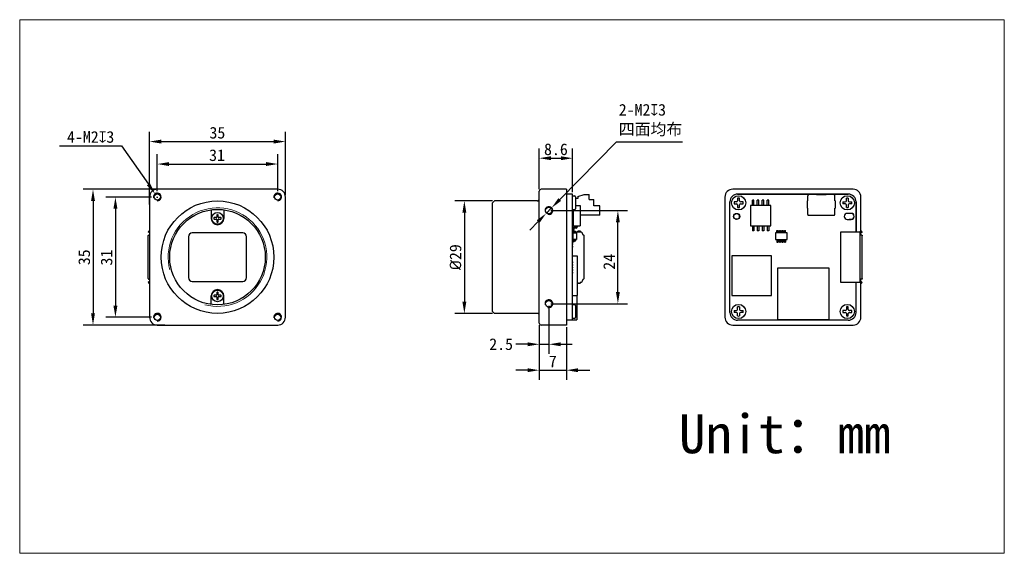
# Model space of a CAD drawing. Header units: millimetres. Extents: x 33 to 286, y 52 to 190.
import ezdxf

# ---------------------------------------------------------------- set-up
doc = ezdxf.new("R2010")
doc.units = ezdxf.units.MM
doc.header["$LTSCALE"] = 16.335
doc.header["$PDMODE"] = 3
doc.header["$PDSIZE"] = 8
doc.layers.get('0').update_dxf_attribs({"linetype": 'CONTINUOUS'})
doc.layers.get('Defpoints').update_dxf_attribs({"linetype": 'CONTINUOUS'})
for name, color, linetype in [('00_COMPONENTS', 7, 'CONTINUOUS'), ('00_LAYOUT_201_CAM_DXF_DIMENSION', 7, 'CONTINUOUS'), ('20_ALL_FEATURES', 7, 'CONTINUOUS'), ('51__DRAFT_DIMS', 7, 'CONTINUOUS'), ('D-01-35-26-0DXF_CONTINUOUS_LINE', 7, 'CONTINUOUS'), ('D-01-36-26-0DXF_CONTINUOUS_LINE', 7, 'CONTINUOUS'), ('IMX178LQJ_C_DXF_CONTINUOUS_LINE', 7, 'CONTINUOUS'), ('SC_T1M2X3B_DXF_CONTINUOUS_LINE', 7, 'CONTINUOUS'), ('ZX360D-B-10PDXF_CONTINUOUS_LINE', 7, 'CONTINUOUS')]:
    doc.layers.add(name, color=color, linetype=linetype)
doc.layers.add('201_CAM_FRONDXF_CONTINUOUS_LINE', color=7, linetype='CONTINUOUS', lineweight=30)
doc.styles.get("Standard").update_dxf_attribs({"font": 'simfang.ttf'})
doc.dimstyles.new('DIMSTYLE_1', dxfattribs={"dimtxt": 3, "dimasz": 3, "dimexe": 2.5, "dimexo": 0.5, "dimgap": 0.75, "dimtad": 1, "dimdsep": 46, "dimtxsty": 'STANDARD', "dimblk": '_FILLED', "dimcen": 0.09, "dimclrd": 256, "dimclre": 8, "dimclrt": 256, "dimazin": 2, "dimtp": 0.2, "dimtm": 0.2, "dimtfac": 1, "dimtofl": 0, "dimtmove": 0, "dimatfit": 3, "dimldrblk": 'CLOSED', "dimfxl": 1, "dimtolj": 1, "dimarcsym": 0})
doc.dimstyles.new('DIMSTYLE_2', dxfattribs={"dimtxt": 3, "dimasz": 3, "dimexe": 2.5, "dimexo": 0.5, "dimgap": 0.75, "dimtad": 1, "dimdsep": 46, "dimtxsty": 'STANDARD', "dimblk": '_FILLED', "dimblk1": '_FILLED', "dimblk2": '_FILLED', "dimcen": 0.09, "dimclrt": 3, "dimazin": 2, "dimtp": 0.1, "dimtm": 0.1, "dimtfac": 1, "dimtofl": 0, "dimtmove": 0, "dimatfit": 3, "dimldrblk": '_FILLED', "dimfxl": 1, "dimtolj": 1, "dimarcsym": 0})
doc.dimstyles.new('DIMSTYLE_3', dxfattribs={"dimtxt": 3, "dimasz": 3, "dimexe": 2.5, "dimexo": 0.5, "dimtad": 1, "dimdsep": 46, "dimtxsty": 'STANDARD', "dimblk": '_FILLED', "dimblk1": '_FILLED', "dimblk2": '_FILLED', "dimcen": 0.09, "dimclrt": 3, "dimazin": 2, "dimtp": 0.1, "dimtm": 0.1, "dimtfac": 1, "dimtmove": 0, "dimatfit": 2, "dimldrblk": '_FILLED', "dimfxl": 1, "dimtolj": 1, "dimarcsym": 0})

# ---------------------------------------------------------------- blocks, each defined once
blk = doc.blocks.new('_FILLED')
at = {"color": 0, "linetype": 'ByBlock'}
blk.add_solid([(0, 0), (-1, 0.167), (-1, -0.167)], dxfattribs=at)
blk = doc.blocks.new('*D1')
at = {"layer": '00_LAYOUT_201_CAM_DXF_DIMENSION', "color": 8, "linetype": 'Continuous', "lineweight": -2, "transparency": 16777216}
for p, q in [((154.44, 142.92), (144.68, 142.92)), ((147.18, 139.92), (147.18, 116.92)), ((154.44, 113.92), (144.68, 113.92))]:
    blk.add_line(p, q, dxfattribs=at)
at = {"layer": 'Defpoints', "color": 0, "linetype": 'Continuous', "transparency": 16777216}
for p in [(154.94, 142.92), (147.18, 113.92), (154.94, 113.92)]:
    blk.add_point(p, dxfattribs=at)
at = {"layer": '00_LAYOUT_201_CAM_DXF_DIMENSION', "color": 8, "linetype": 'Continuous', "lineweight": -2, "transparency": 16777216, "xscale": 3, "yscale": 3, "zscale": 3}
for p, rotation in [((147.18, 142.92), 90), ((147.18, 113.92), 270)]:
    blk.add_blockref('_FILLED', p, dxfattribs=dict(at, rotation=rotation))
at = {"layer": '00_LAYOUT_201_CAM_DXF_DIMENSION', "linetype": 'Continuous', "lineweight": 15, "transparency": 16777216, "insert": (143.39, 128.42), "char_height": 3, "attachment_point": 2, "rotation": 90}
blk.add_mtext('\\A1;{\\fISOCPEUR|b0|i0|c0|p34;\\C7;%%C\\fFangSong|b0|i0|c134|p49;29}', dxfattribs=at)
blk = doc.blocks.new('_Closed')
at = {"color": 0, "linetype": 'ByBlock', "lineweight": -2}
for p, q in [((-1, 0.167), (0, 0)), ((-1, 0.167), (-1, -0.167)), ((0, 0), (-1, -0.167)), ((0, 0), (-1, 0))]:
    blk.add_line(p, q, dxfattribs=at)
blk = doc.blocks.new('*D2')
at = {"layer": '00_LAYOUT_201_CAM_DXF_DIMENSION', "color": 8, "linetype": 'Continuous', "lineweight": -2, "transparency": 16777216}
for p, q in [((169.45, 140.42), (189.21, 140.42)), ((186.71, 119.42), (186.71, 137.42)), ((169.45, 116.42), (189.21, 116.42))]:
    blk.add_line(p, q, dxfattribs=at)
at = {"layer": 'Defpoints', "color": 0, "linetype": 'Continuous', "transparency": 16777216}
for p in [(168.95, 140.42), (186.71, 140.42), (168.95, 116.42)]:
    blk.add_point(p, dxfattribs=at)
at = {"layer": '00_LAYOUT_201_CAM_DXF_DIMENSION', "color": 8, "linetype": 'Continuous', "lineweight": -2, "transparency": 16777216, "xscale": 3, "yscale": 3, "zscale": 3}
for p, rotation in [((186.71, 140.42), 90), ((186.71, 116.42), 270)]:
    blk.add_blockref('_FILLED', p, dxfattribs=dict(at, rotation=rotation))
at = {"layer": '00_LAYOUT_201_CAM_DXF_DIMENSION', "linetype": 'Continuous', "lineweight": 15, "transparency": 16777216, "insert": (182.96, 127.22), "char_height": 3, "attachment_point": 2, "rotation": 90}
blk.add_mtext('\\A1;{\\C7;24}', dxfattribs=at)
blk = doc.blocks.new('*D3')
at = {"layer": '00_LAYOUT_201_CAM_DXF_DIMENSION', "color": 8, "linetype": 'Continuous', "lineweight": -2, "transparency": 16777216}
for p, q in [((168.95, 115.92), (168.95, 103.47)), ((166.45, 110.92), (166.45, 103.47)), ((163.45, 105.97), (160.45, 105.97)), ((166.45, 105.97), (168.95, 105.97)), ((171.95, 105.97), (174.95, 105.97))]:
    blk.add_line(p, q, dxfattribs=at)
at = {"layer": 'Defpoints', "color": 0, "linetype": 'Continuous', "transparency": 16777216}
for p in [(168.95, 116.42), (166.45, 111.42), (168.95, 105.97)]:
    blk.add_point(p, dxfattribs=at)
at = {"layer": '00_LAYOUT_201_CAM_DXF_DIMENSION', "color": 8, "linetype": 'Continuous', "lineweight": -2, "transparency": 16777216, "xscale": 3, "yscale": 3, "zscale": 3}
blk.add_blockref('_FILLED', (166.45, 105.97), dxfattribs=at)
at = {"layer": '00_LAYOUT_201_CAM_DXF_DIMENSION', "color": 8, "linetype": 'Continuous', "lineweight": -2, "transparency": 16777216, "xscale": 3, "yscale": 3, "zscale": 3, "rotation": 180}
blk.add_blockref('_FILLED', (168.95, 105.97), dxfattribs=at)
at = {"layer": '00_LAYOUT_201_CAM_DXF_DIMENSION', "linetype": 'Continuous', "lineweight": 15, "transparency": 16777216, "insert": (159.7, 107.5), "char_height": 3, "attachment_point": 3}
blk.add_mtext('\\A1;{\\C7;2.5}', dxfattribs=at)
blk = doc.blocks.new('*D4')
at = {"layer": '00_LAYOUT_201_CAM_DXF_DIMENSION', "color": 8, "linetype": 'Continuous', "lineweight": -2, "transparency": 16777216}
for p, q in [((166.45, 110.92), (166.45, 96.79)), ((173.45, 110.42), (173.45, 96.79)), ((163.45, 99.29), (160.45, 99.29)), ((166.45, 99.29), (173.45, 99.29)), ((176.45, 99.29), (179.45, 99.29))]:
    blk.add_line(p, q, dxfattribs=at)
at = {"layer": 'Defpoints', "color": 0, "linetype": 'Continuous', "transparency": 16777216}
for p in [(166.45, 111.42), (173.45, 110.92), (173.45, 99.29)]:
    blk.add_point(p, dxfattribs=at)
at = {"layer": '00_LAYOUT_201_CAM_DXF_DIMENSION', "color": 8, "linetype": 'Continuous', "lineweight": -2, "transparency": 16777216, "xscale": 3, "yscale": 3, "zscale": 3}
blk.add_blockref('_FILLED', (166.45, 99.29), dxfattribs=at)
at = {"layer": '00_LAYOUT_201_CAM_DXF_DIMENSION', "color": 8, "linetype": 'Continuous', "lineweight": -2, "transparency": 16777216, "xscale": 3, "yscale": 3, "zscale": 3, "rotation": 180}
blk.add_blockref('_FILLED', (173.45, 99.29), dxfattribs=at)
at = {"layer": '00_LAYOUT_201_CAM_DXF_DIMENSION', "linetype": 'Continuous', "lineweight": 15, "transparency": 16777216, "insert": (169.95, 103.07), "char_height": 3, "attachment_point": 2}
blk.add_mtext('\\A1;{\\C7;7}', dxfattribs=at)
blk = doc.blocks.new('*D5')
at = {"layer": '51__DRAFT_DIMS', "color": 0, "lineweight": -2, "transparency": 16777216}
for p, q in [((171.75, 143.28), (186.31, 158.14)), ((186.31, 158.14), (203.34, 158.14)), ((168.25, 139.71), (169.65, 141.14)), ((166.15, 137.57), (164.05, 135.42))]:
    blk.add_line(p, q, dxfattribs=at)
at = {"layer": 'Defpoints', "color": 0, "transparency": 16777216}
for p in [(168.25, 139.71), (169.65, 141.14)]:
    blk.add_point(p, dxfattribs=at)
at = {"layer": '51__DRAFT_DIMS', "color": 0, "lineweight": -2, "transparency": 16777216, "xscale": 3, "yscale": 3, "zscale": 3}
for p, rotation in [((169.65, 141.14), 225.5870046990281), ((168.25, 139.71), 45.58700469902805)]:
    blk.add_blockref('_FILLED', p, dxfattribs=dict(at, rotation=rotation))
at = {"layer": '51__DRAFT_DIMS', "color": 3, "transparency": 16777216, "insert": (186.93, 167.9), "char_height": 3, "attachment_point": 1}
blk.add_mtext('\\A1;{\\C7;2-M2\\fgdt|b0|i0|c134|p2;x\\fFangSong|b0|i0|c134|p49;3\\P四面均布}', dxfattribs=at)
blk = doc.blocks.new('*D7')
at = {"layer": '00_LAYOUT_201_CAM_DXF_DIMENSION', "color": 8, "linetype": 'Continuous', "lineweight": -2, "transparency": 16777216}
for p, q in [((66.61, 143.92), (54.82, 143.92)), ((57.32, 140.92), (57.32, 115.92)), ((66.61, 112.92), (54.82, 112.92))]:
    blk.add_line(p, q, dxfattribs=at)
at = {"layer": 'Defpoints', "color": 0, "linetype": 'Continuous', "transparency": 16777216}
for p in [(67.11, 143.92), (57.32, 112.92), (67.11, 112.92)]:
    blk.add_point(p, dxfattribs=at)
at = {"layer": '00_LAYOUT_201_CAM_DXF_DIMENSION', "color": 8, "linetype": 'Continuous', "lineweight": -2, "transparency": 16777216, "xscale": 3, "yscale": 3, "zscale": 3}
for p, rotation in [((57.32, 143.92), 90), ((57.32, 112.92), 270)]:
    blk.add_blockref('_FILLED', p, dxfattribs=dict(at, rotation=rotation))
at = {"layer": '00_LAYOUT_201_CAM_DXF_DIMENSION', "linetype": 'Continuous', "lineweight": 15, "transparency": 16777216, "insert": (53.53, 128.3), "char_height": 3, "attachment_point": 2, "rotation": 90}
blk.add_mtext('\\A1;{\\C256;31}', dxfattribs=at)
blk = doc.blocks.new('*D8')
at = {"layer": '00_LAYOUT_201_CAM_DXF_DIMENSION', "color": 8, "linetype": 'Continuous', "lineweight": -2, "transparency": 16777216}
for p, q in [((68.11, 145.42), (68.11, 154.92)), ((99.11, 145.42), (99.11, 154.92)), ((71.11, 152.42), (96.11, 152.42))]:
    blk.add_line(p, q, dxfattribs=at)
at = {"layer": 'Defpoints', "color": 0, "linetype": 'Continuous', "transparency": 16777216}
for p in [(99.11, 152.42), (68.11, 144.92), (99.11, 144.92)]:
    blk.add_point(p, dxfattribs=at)
at = {"layer": '00_LAYOUT_201_CAM_DXF_DIMENSION', "color": 8, "linetype": 'Continuous', "lineweight": -2, "transparency": 16777216, "xscale": 3, "yscale": 3, "zscale": 3, "rotation": 180}
blk.add_blockref('_FILLED', (68.11, 152.42), dxfattribs=at)
at = {"layer": '00_LAYOUT_201_CAM_DXF_DIMENSION', "color": 8, "linetype": 'Continuous', "lineweight": -2, "transparency": 16777216, "xscale": 3, "yscale": 3, "zscale": 3}
blk.add_blockref('_FILLED', (99.11, 152.42), dxfattribs=at)
at = {"layer": '00_LAYOUT_201_CAM_DXF_DIMENSION', "linetype": 'Continuous', "transparency": 16777216, "insert": (83.48, 156.2), "char_height": 3, "attachment_point": 2}
blk.add_mtext('\\A1;{\\C256;31}', dxfattribs=at)
blk = doc.blocks.new('*D9')
at = {"layer": '00_LAYOUT_201_CAM_DXF_DIMENSION', "color": 0, "linetype": 'Continuous', "lineweight": -2, "transparency": 16777216}
for p, q in [((42.91, 157.12), (58.87, 157.12)), ((58.87, 157.12), (65.81, 147.2)), ((68.02, 143.92), (68.2, 143.92)), ((68.11, 143.83), (68.11, 144.01))]:
    blk.add_line(p, q, dxfattribs=at)
at = {"layer": 'Defpoints', "color": 0, "linetype": 'Continuous', "transparency": 16777216}
for p in [(67.53, 144.74), (68.68, 143.1)]:
    blk.add_point(p, dxfattribs=at)
at = {"layer": '00_LAYOUT_201_CAM_DXF_DIMENSION', "color": 0, "linetype": 'Continuous', "lineweight": -2, "transparency": 16777216, "xscale": 3, "yscale": 3, "zscale": 3, "rotation": 304.9893395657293}
blk.add_blockref('_FILLED', (67.53, 144.74), dxfattribs=at)
at = {"layer": '00_LAYOUT_201_CAM_DXF_DIMENSION', "color": 3, "linetype": 'Continuous', "transparency": 16777216, "insert": (57.03, 160.91), "char_height": 3, "attachment_point": 3}
blk.add_mtext('\\A1;{\\C256;4-M2\\Fgdt|c134;x\\fFangSong|b0|i0|c134|p49;3}', dxfattribs=at)
blk = doc.blocks.new('*D10')
at = {"layer": '00_LAYOUT_201_CAM_DXF_DIMENSION', "color": 8, "linetype": 'Continuous', "lineweight": -2, "transparency": 16777216}
for p, q in [((66.11, 141.97), (66.11, 160.71)), ((101.11, 144.42), (101.11, 160.71)), ((69.11, 158.21), (98.11, 158.21))]:
    blk.add_line(p, q, dxfattribs=at)
at = {"layer": 'Defpoints', "color": 0, "linetype": 'Continuous', "transparency": 16777216}
for p in [(101.11, 158.21), (101.11, 143.92), (66.11, 141.47)]:
    blk.add_point(p, dxfattribs=at)
at = {"layer": '00_LAYOUT_201_CAM_DXF_DIMENSION', "color": 8, "linetype": 'Continuous', "lineweight": -2, "transparency": 16777216, "xscale": 3, "yscale": 3, "zscale": 3, "rotation": 180}
blk.add_blockref('_FILLED', (66.11, 158.21), dxfattribs=at)
at = {"layer": '00_LAYOUT_201_CAM_DXF_DIMENSION', "color": 8, "linetype": 'Continuous', "lineweight": -2, "transparency": 16777216, "xscale": 3, "yscale": 3, "zscale": 3}
blk.add_blockref('_FILLED', (101.11, 158.21), dxfattribs=at)
at = {"layer": '00_LAYOUT_201_CAM_DXF_DIMENSION', "linetype": 'Continuous', "lineweight": 15, "transparency": 16777216, "insert": (83.57, 161.99), "char_height": 3, "attachment_point": 2}
blk.add_mtext('\\A1;{\\C256;35}', dxfattribs=at)
blk = doc.blocks.new('*D11')
at = {"layer": '00_LAYOUT_201_CAM_DXF_DIMENSION', "color": 8, "linetype": 'Continuous', "lineweight": -2, "transparency": 16777216}
for p, q in [((70.06, 145.92), (49.05, 145.92)), ((51.55, 142.92), (51.55, 113.92)), ((70.06, 110.92), (49.05, 110.92))]:
    blk.add_line(p, q, dxfattribs=at)
at = {"layer": 'Defpoints', "color": 0, "linetype": 'Continuous', "transparency": 16777216}
for p in [(70.56, 145.92), (51.55, 110.92), (70.56, 110.92)]:
    blk.add_point(p, dxfattribs=at)
at = {"layer": '00_LAYOUT_201_CAM_DXF_DIMENSION', "color": 8, "linetype": 'Continuous', "lineweight": -2, "transparency": 16777216, "xscale": 3, "yscale": 3, "zscale": 3}
for p, rotation in [((51.55, 145.92), 90), ((51.55, 110.92), 270)]:
    blk.add_blockref('_FILLED', p, dxfattribs=dict(at, rotation=rotation))
at = {"layer": '00_LAYOUT_201_CAM_DXF_DIMENSION', "linetype": 'Continuous', "lineweight": 15, "transparency": 16777216, "insert": (47.77, 128.39), "char_height": 3, "attachment_point": 2, "rotation": 90}
blk.add_mtext('\\A1;{\\C256;35}', dxfattribs=at)
blk = doc.blocks.new('*D12')
at = {"layer": '00_LAYOUT_201_CAM_DXF_DIMENSION', "color": 8, "linetype": 'Continuous', "lineweight": -2, "transparency": 16777216}
for p, q in [((166.45, 145.92), (166.45, 156.42)), ((175.05, 145.17), (175.05, 156.42)), ((169.45, 153.92), (172.05, 153.92))]:
    blk.add_line(p, q, dxfattribs=at)
at = {"layer": 'Defpoints', "color": 0, "linetype": 'Continuous', "transparency": 16777216}
for p in [(175.05, 153.92), (166.45, 145.42), (175.05, 144.67)]:
    blk.add_point(p, dxfattribs=at)
at = {"layer": '00_LAYOUT_201_CAM_DXF_DIMENSION', "color": 8, "linetype": 'Continuous', "lineweight": -2, "transparency": 16777216, "xscale": 3, "yscale": 3, "zscale": 3, "rotation": 180}
blk.add_blockref('_FILLED', (166.45, 153.92), dxfattribs=at)
at = {"layer": '00_LAYOUT_201_CAM_DXF_DIMENSION', "color": 8, "linetype": 'Continuous', "lineweight": -2, "transparency": 16777216, "xscale": 3, "yscale": 3, "zscale": 3}
blk.add_blockref('_FILLED', (175.05, 153.92), dxfattribs=at)
at = {"layer": '00_LAYOUT_201_CAM_DXF_DIMENSION', "linetype": 'Continuous', "lineweight": 15, "transparency": 16777216, "insert": (170.75, 156.2), "char_height": 3, "attachment_point": 5}
blk.add_mtext('\\A1;8.6', dxfattribs=at)

msp = doc.modelspace()

# ---------------------------------------------------------------- linework, layer by layer
at = {"lineweight": 30}
for p, q in [((175.048, 144.249), (175.498, 144.249)), ((175.798, 143.949), (175.798, 140.899)), ((176.398, 143.508), (175.798, 143.508)), ((176.398, 144.058), (176.398, 143.508)), ((216.626, 142.674), (216.626, 142.174)), ((175.498, 140.599), (175.048, 140.599)), ((244.008, 134.899), (244.008, 121.949)), ((248.04, 114.174), (248.04, 121.949)), ((175.048, 116.249), (175.498, 116.249)), ((175.798, 115.949), (175.798, 112.899)), ((175.498, 112.599), (175.048, 112.599)), ((241.087, 112.301), (227.833, 112.301))]:
    msp.add_line(p, q, dxfattribs=at)
for centre, start, end in [((175.498, 143.949), 0, 90), ((175.498, 140.899), 270, 0), ((175.498, 115.949), 0, 90), ((175.498, 112.899), 270, 0)]:
    msp.add_arc(centre, 0.3, start, end, dxfattribs=at)
at = {"layer": '00_COMPONENTS', "lineweight": 30}
for p, q in [((177.678, 134.249), (177.678, 134.239)), ((177.823, 134.139), (177.743, 134.139)), ((177.678, 122.599), (177.678, 122.609)), ((177.743, 122.709), (177.823, 122.709))]:
    msp.add_line(p, q, dxfattribs=at)
at = {"layer": '00_COMPONENTS', "color": 7, "linetype": 'Continuous'}
for centre in [(68.099, 143.942), (99.099, 143.942), (68.099, 112.942), (99.099, 112.942)]:
    msp.add_arc(centre, 0.994, 270.53382, 191.17963, dxfattribs=at)
at = {"layer": '00_COMPONENTS', "color": 7}
for centre, radius, start, end in [((168.948, 140.424), 1, 255, 195), ((168.948, 116.424), 1, 255, 195), ((165.948, 113.424), 0.5, 0, 90)]:
    msp.add_arc(centre, radius, start, end, dxfattribs=at)
at = {"layer": '201_CAM_FRONDXF_CONTINUOUS_LINE', "color": 7, "linetype": 'Continuous', "lineweight": 30}
for p, q in [((99.108, 145.924), (68.108, 145.924)), ((166.448, 111.424), (166.448, 145.424)), ((173.448, 145.924), (166.948, 145.924)), ((173.448, 145.924), (173.448, 110.924)), ((175.048, 144.674), (173.448, 144.674)), ((175.048, 144.674), (173.448, 144.674)), ((175.048, 144.674), (173.448, 144.674)), ((175.048, 112.174), (175.048, 144.674)), ((247.29, 145.924), (216.29, 145.924)), ((246.04, 144.674), (217.54, 144.674)), ((217.54, 144.674), (246.04, 144.674)), ((66.108, 143.924), (66.108, 112.924)), ((101.108, 112.924), (101.108, 143.924)), ((154.438, 114.424), (154.438, 142.424)), ((214.29, 143.924), (214.29, 112.924)), ((215.54, 114.174), (215.54, 142.674)), ((217.24, 142.674), (216.626, 142.674)), ((216.626, 142.174), (217.24, 142.174)), ((217.54, 143.588), (217.54, 142.974)), ((218.04, 142.974), (218.04, 143.588)), ((218.954, 142.674), (218.34, 142.674)), ((218.34, 142.174), (218.954, 142.174)), ((221.337, 141.749), (221.337, 143.084)), ((221.757, 143.084), (221.337, 143.084)), ((221.757, 141.749), (221.757, 143.084)), ((222.607, 141.749), (222.607, 143.084)), ((223.027, 143.084), (222.607, 143.084)), ((223.027, 141.749), (223.027, 143.084)), ((223.877, 141.749), (223.877, 143.084)), ((224.297, 143.084), (223.877, 143.084)), ((224.297, 141.749), (224.297, 143.084)), ((225.147, 141.749), (225.147, 143.084)), ((225.567, 143.084), (225.147, 143.084)), ((225.567, 141.749), (225.567, 143.084)), ((244.626, 142.674), (245.24, 142.674)), ((245.24, 142.174), (244.626, 142.174)), ((245.54, 142.974), (245.54, 143.588)), ((246.04, 143.588), (246.04, 142.974)), ((246.34, 142.674), (246.954, 142.674)), ((246.954, 142.174), (246.34, 142.174)), ((248.04, 134.899), (248.04, 142.674)), ((248.04, 142.674), (248.04, 134.899)), ((249.29, 135.133), (249.29, 143.924)), ((217.54, 141.874), (217.54, 141.26)), ((218.04, 141.26), (218.04, 141.874)), ((220.837, 141.749), (220.837, 136.519)), ((226.067, 141.749), (220.837, 141.749)), ((226.067, 136.519), (226.067, 141.749)), ((245.54, 141.26), (245.54, 141.874)), ((246.79, 139.704), (245.79, 139.704)), ((246.79, 139.699), (245.79, 139.699)), ((246.04, 141.874), (246.04, 141.26)), ((217.098, 138.174), (217.29, 138.174)), ((218.04, 138.924), (218.04, 139.115)), ((245.79, 138.149), (246.79, 138.149)), ((245.79, 138.144), (246.79, 138.144)), ((246.29, 138.174), (246.981, 138.174)), ((66.022, 135.21), (65.789, 134.949)), ((66.108, 134.664), (65.789, 134.949)), ((66.108, 135.133), (66.022, 135.21)), ((220.837, 136.519), (226.067, 136.519)), ((221.337, 136.519), (221.337, 135.184)), ((221.757, 135.184), (221.337, 135.184)), ((221.757, 136.519), (221.757, 135.184)), ((222.607, 136.519), (222.607, 135.184)), ((223.027, 135.184), (222.607, 135.184)), ((223.027, 136.519), (223.027, 135.184)), ((223.877, 136.519), (223.877, 135.184)), ((224.297, 135.184), (223.877, 135.184)), ((224.297, 136.519), (224.297, 135.184)), ((225.147, 136.519), (225.147, 135.184)), ((225.567, 135.184), (225.147, 135.184)), ((225.567, 136.519), (225.567, 135.184)), ((227.276, 134.674), (227.276, 132.974)), ((230.276, 134.674), (227.276, 134.674)), ((227.651, 134.674), (227.651, 135.324)), ((227.651, 135.324), (227.951, 135.324)), ((227.951, 134.674), (227.951, 135.324)), ((228.301, 134.674), (228.301, 135.324)), ((228.301, 135.324), (228.601, 135.324)), ((228.601, 134.674), (228.601, 135.324)), ((228.951, 134.674), (228.951, 135.324)), ((228.951, 135.324), (229.251, 135.324)), ((229.251, 134.674), (229.251, 135.324)), ((229.601, 134.674), (229.601, 135.324)), ((229.601, 135.324), (229.901, 135.324)), ((229.901, 134.674), (229.901, 135.324)), ((230.276, 132.974), (230.276, 134.674)), ((249.375, 135.21), (249.29, 135.133)), ((249.608, 134.949), (249.29, 134.664)), ((249.29, 134.139), (249.29, 134.664)), ((249.375, 135.21), (249.608, 134.949)), ((65.789, 122.909), (65.789, 133.939)), ((65.962, 134.139), (66.108, 134.139)), ((227.276, 132.974), (230.276, 132.974)), ((227.651, 132.974), (227.651, 132.324)), ((227.651, 132.324), (227.951, 132.324)), ((227.951, 132.974), (227.951, 132.324)), ((228.301, 132.974), (228.301, 132.324)), ((228.301, 132.324), (228.601, 132.324)), ((228.601, 132.974), (228.601, 132.324)), ((228.951, 132.974), (228.951, 132.324)), ((228.951, 132.324), (229.251, 132.324)), ((229.251, 132.974), (229.251, 132.324)), ((229.601, 132.974), (229.601, 132.324)), ((229.601, 132.324), (229.901, 132.324)), ((229.901, 132.974), (229.901, 132.324)), ((249.29, 134.139), (249.435, 134.139)), ((249.608, 122.909), (249.608, 133.939)), ((175.048, 127.184), (175.048, 126.934)), ((216.049, 128.779), (216.049, 118.525)), ((226.303, 128.779), (216.049, 128.779)), ((226.303, 118.525), (226.303, 128.779)), ((175.048, 126.534), (175.048, 126.284)), ((175.048, 125.884), (175.048, 125.634)), ((175.048, 125.234), (175.048, 124.984)), ((175.048, 124.584), (175.048, 124.334)), ((66.108, 122.184), (65.789, 121.899)), ((66.022, 121.638), (65.789, 121.899)), ((65.962, 122.709), (66.108, 122.709)), ((66.108, 121.714), (66.022, 121.638)), ((249.435, 122.709), (249.29, 122.709)), ((249.29, 122.184), (249.29, 122.709)), ((249.29, 122.184), (249.608, 121.899)), ((249.29, 121.714), (249.375, 121.638)), ((249.29, 112.924), (249.29, 121.714)), ((249.608, 121.899), (249.375, 121.638)), ((216.049, 118.525), (226.303, 118.525)), ((154.438, 114.424), (154.938, 113.924)), ((216.626, 114.674), (217.24, 114.674)), ((217.24, 114.174), (216.626, 114.174)), ((217.54, 114.974), (217.54, 115.588)), ((218.04, 115.588), (218.04, 114.974)), ((218.34, 114.674), (218.954, 114.674)), ((218.954, 114.174), (218.34, 114.174)), ((245.24, 114.673), (244.626, 114.673)), ((244.626, 114.173), (245.24, 114.173)), ((245.54, 115.587), (245.54, 114.973)), ((246.04, 114.973), (246.04, 115.587)), ((246.954, 114.673), (246.34, 114.673)), ((246.34, 114.173), (246.954, 114.173)), ((165.948, 113.924), (154.938, 113.924)), ((175.048, 112.174), (173.448, 112.174)), ((217.54, 113.26), (217.54, 113.874)), ((246.04, 112.174), (217.54, 112.174)), ((218.04, 113.874), (218.04, 113.26)), ((245.54, 113.873), (245.54, 113.259)), ((246.04, 113.259), (246.04, 113.873)), ((68.108, 110.924), (99.108, 110.924)), ((173.448, 110.924), (166.948, 110.924)), ((216.29, 110.924), (247.29, 110.924))]:
    msp.add_line(p, q, dxfattribs=at)
at = {"layer": '201_CAM_FRONDXF_CONTINUOUS_LINE', "color": 7}
for p in [(154.438, 142.424), (165.948, 142.924)]:
    msp.add_line(p, (154.938, 142.924), dxfattribs=at)
at = {"layer": '201_CAM_FRONDXF_CONTINUOUS_LINE', "lineweight": 15}
msp.add_lwpolyline([(32.67, 189.621), (286.216, 189.621), (286.216, 52.1), (32.67, 52.1)], close=True, dxfattribs=at)
at = {"layer": '201_CAM_FRONDXF_CONTINUOUS_LINE', "color": 7, "linetype": 'Continuous', "lineweight": 30}
for centre, radius in [((68.108, 143.924), 0.8), ((99.108, 143.924), 0.8), ((83.608, 128.424), 14.5), ((217.79, 142.424), 1.825), ((245.79, 142.424), 1.825), ((83.608, 128.424), 12.3), ((168.948, 140.424), 0.85), ((217.29, 138.924), 0.787), ((217.29, 138.924), 0.775), ((217.29, 138.924), 0.75), ((168.948, 116.424), 0.85), ((217.79, 114.424), 1.825), ((245.79, 114.423), 1.825), ((68.108, 112.924), 0.8), ((99.108, 112.924), 0.8)]:
    msp.add_circle(centre, radius, dxfattribs=at)
for centre, radius, start, end in [((68.108, 143.924), 2, 90, 180), ((99.108, 143.924), 2, 0, 90), ((216.29, 143.924), 2, 90, 180), ((217.54, 142.674), 2, 90.0005, 179.9995), ((217.54, 142.674), 2, 90, 180), ((246.04, 142.674), 2, 0.0005, 89.9995), ((246.04, 142.674), 2, 0, 90), ((247.29, 143.924), 2, 0, 90), ((217.24, 142.974), 0.3, 270, 0), ((217.24, 141.874), 0.3, 0, 90), ((217.79, 138.099), 5.494, 87.39191, 92.60809), ((218.34, 142.974), 0.3, 180, 270), ((218.34, 141.874), 0.3, 90, 180), ((213.467, 142.427), 5.492, 359.96526, 2.57437), ((213.467, 142.42), 5.492, 357.42563, 0.03474), ((250.112, 142.428), 5.492, 177.42847, 180.03758), ((250.112, 142.421), 5.492, 179.9681, 182.57721), ((245.24, 142.974), 0.3, 270.00284, 0.00284), ((245.24, 141.874), 0.3, 0.00284, 90.00284), ((245.79, 138.1), 5.494, 87.39475, 92.61093), ((246.34, 142.974), 0.3, 180.00284, 270.00284), ((246.34, 141.874), 0.3, 90.00284, 180.00284), ((241.468, 142.428), 5.492, 359.9681, 2.57721), ((241.468, 142.421), 5.492, 357.42847, 0.03758), ((217.79, 146.748), 5.494, 267.39191, 272.60809), ((245.79, 138.924), 0.78, 90.0035, 269.9965), ((245.79, 138.924), 0.775, 90, 270), ((245.79, 146.749), 5.494, 267.39475, 272.61093), ((246.789, 138.924), 0.78, 270.001, 89.999), ((246.79, 138.924), 0.775, 270, 90), ((217.54, 114.174), 2, 180.001, 269.999), ((217.54, 114.174), 2, 180, 270), ((222.112, 114.427), 5.492, 177.42563, 180.03474), ((222.112, 114.42), 5.492, 179.96526, 182.57437), ((217.24, 114.974), 0.3, 270, 0), ((217.24, 113.874), 0.3, 0, 90), ((217.79, 110.1), 5.494, 87.39191, 92.60809), ((218.34, 114.974), 0.3, 180, 270), ((218.34, 113.874), 0.3, 90, 180), ((213.467, 114.427), 5.492, 359.96526, 2.57437), ((213.467, 114.42), 5.492, 357.42563, 0.03474), ((250.112, 114.426), 5.492, 177.42279, 180.0319), ((250.112, 114.42), 5.492, 179.96242, 182.57153), ((245.24, 114.973), 0.3, 269.99716, 359.99716), ((245.24, 113.873), 0.3, 359.99716, 89.99716), ((245.79, 110.099), 5.494, 87.38907, 92.60525), ((246.34, 114.973), 0.3, 179.99716, 269.99716), ((246.04, 114.174), 2, 270.0005, 359.9995), ((246.04, 114.174), 2, 270, 0), ((246.04, 114.173), 2, 269.99816, 359.99616), ((246.04, 114.173), 2, 269.99716, 359.99716), ((246.34, 113.873), 0.3, 89.99716, 179.99716), ((241.468, 114.427), 5.492, 359.96242, 2.57153), ((241.468, 114.42), 5.492, 357.42279, 0.0319), ((68.108, 112.924), 2, 180, 270), ((99.108, 112.924), 2, 270, 0), ((216.29, 112.924), 2, 180, 270), ((217.79, 118.748), 5.494, 267.39191, 272.60809), ((245.79, 118.747), 5.494, 267.38907, 272.60525), ((247.29, 112.924), 2, 270, 0), ((166.948, 111.424), 0.5, 180, 270)]:
    msp.add_arc(centre, radius, start, end, dxfattribs=at)
at = {"layer": '201_CAM_FRONDXF_CONTINUOUS_LINE', "color": 7, "lineweight": 30}
msp.add_arc((166.948, 145.424), 0.5, 90, 180, dxfattribs=at)
at = {"layer": '201_CAM_FRONDXF_CONTINUOUS_LINE', "color": 7}
msp.add_arc((165.948, 143.424), 0.5, 270, 0, dxfattribs=at)
at = {"layer": '201_CAM_FRONDXF_CONTINUOUS_LINE', "color": 7, "linetype": 'Continuous', "lineweight": 30}
for points, knots in [([(65.789, 133.939), (65.789, 133.959), (65.795, 134.001), (65.819, 134.057), (65.858, 134.103), (65.907, 134.132), (65.944, 134.139), (65.962, 134.139)], [0, 0, 0, 0, 0.2106697, 0.4212123, 0.6234098, 0.8166514, 1, 1, 1, 1]), ([(249.435, 134.139), (249.453, 134.139), (249.49, 134.132), (249.54, 134.103), (249.579, 134.057), (249.603, 134), (249.608, 133.959), (249.608, 133.939)], [0, 0, 0, 0, 0.1837172, 0.3771483, 0.5793723, 0.7897464, 1, 1, 1, 1]), ([(65.789, 122.909), (65.789, 122.888), (65.795, 122.847), (65.819, 122.79), (65.858, 122.745), (65.907, 122.715), (65.944, 122.709), (65.962, 122.709)], [0, 0, 0, 0, 0.2106697, 0.4212123, 0.6234098, 0.8166514, 1, 1, 1, 1]), ([(249.608, 122.909), (249.608, 122.888), (249.603, 122.847), (249.578, 122.79), (249.539, 122.745), (249.49, 122.715), (249.453, 122.709), (249.435, 122.709)], [0, 0, 0, 0, 0.2106697, 0.4212123, 0.6234098, 0.8166514, 1, 1, 1, 1])]:
    msp.add_open_spline(points, degree=3, knots=knots, dxfattribs=at)
at = {"layer": '20_ALL_FEATURES', "color": 7, "lineweight": 30}
for p, q in [((176.398, 144.058), (177.998, 144.558)), ((177.998, 144.557), (177.998, 144.558)), ((177.998, 144.558), (179.348, 144.558)), ((179.348, 143.308), (179.348, 144.558)), ((179.348, 143.308), (180.528, 143.308)), ((180.528, 141.638), (180.528, 143.308)), ((175.198, 140.599), (175.198, 136.519)), ((175.798, 141.749), (176.998, 141.749)), ((176.998, 141.749), (176.998, 136.519)), ((182.098, 141.638), (180.528, 141.638)), ((182.098, 139.208), (182.098, 141.638)), ((182.098, 139.208), (176.998, 139.208)), ((175.148, 134.674), (175.148, 132.974)), ((175.148, 134.674), (176.048, 134.674)), ((175.198, 136.519), (176.998, 136.519)), ((175.498, 134.874), (175.298, 134.874)), ((175.598, 134.674), (175.598, 134.774)), ((175.848, 134.874), (175.848, 134.674)), ((176.048, 134.674), (176.048, 132.974)), ((175.298, 132.324), (175.048, 132.324)), ((176.048, 132.974), (175.148, 132.974)), ((175.298, 132.774), (175.498, 132.774)), ((175.298, 132.424), (175.298, 132.324)), ((175.598, 132.524), (175.398, 132.524)), ((175.598, 132.874), (175.598, 132.974)), ((175.848, 132.974), (175.848, 132.774)), ((175.048, 128.779), (176.267, 128.779)), ((175.048, 118.525), (176.267, 118.525)), ((176.166, 118.525), (176.166, 112.69)), ((175.048, 112.301), (176.166, 112.301)), ((176.166, 112.69), (176.166, 112.301))]:
    msp.add_line(p, q, dxfattribs=at)
at = {"layer": '20_ALL_FEATURES', "lineweight": 30}
for p, q in [((175.189, 134.899), (175.048, 134.899)), ((175.068, 135.212), (175.171, 135.947)), ((175.266, 135.184), (175.068, 135.212)), ((175.357, 135.831), (175.266, 135.184)), ((175.286, 135.324), (175.298, 135.324)), ((175.298, 135.324), (175.298, 135.224)), ((175.369, 136.119), (175.898, 136.119)), ((175.398, 135.124), (175.598, 135.124)), ((175.998, 135.919), (175.456, 135.919)), ((176.428, 134.899), (175.847, 134.899)), ((175.998, 136.519), (175.998, 136.219)), ((176.198, 136.519), (176.198, 136.119)), ((176.428, 134.899), (176.428, 135.076)), ((177.028, 134.899), (176.428, 134.899)), ((176.628, 135.21), (176.828, 135.21)), ((177.028, 135.076), (177.028, 134.899)), ((177.736, 134.139), (177.743, 134.139))]:
    msp.add_line(p, q, dxfattribs=at)
at = {"layer": '20_ALL_FEATURES', "color": 7}
for p, q in [((175.298, 135.324), (175.298, 135.224)), ((175.398, 135.124), (175.598, 135.124))]:
    msp.add_line(p, q, dxfattribs=at)
at = {"layer": '20_ALL_FEATURES', "color": 4}
for p, q in [((175.048, 133.884), (175.048, 133.634)), ((175.048, 133.234), (175.048, 132.984)), ((175.048, 132.584), (175.048, 132.334)), ((175.048, 131.934), (175.048, 131.684)), ((175.048, 131.284), (175.048, 131.034))]:
    msp.add_line(p, q, dxfattribs=at)
at = {"layer": '20_ALL_FEATURES', "color": 0, "lineweight": 30}
for p, q in [((177.923, 133.939), (177.923, 122.909)), ((176.267, 128.779), (176.267, 118.525)), ((176.428, 121.949), (176.267, 121.949)), ((176.428, 121.771), (176.428, 121.949)), ((177.028, 121.949), (177.028, 121.771)), ((177.743, 122.709), (177.736, 122.709)), ((176.828, 121.638), (176.628, 121.638))]:
    msp.add_line(p, q, dxfattribs=at)
at = {"layer": '20_ALL_FEATURES', "lineweight": 30}
for centre, radius, start, end in [((175.298, 135.124), 0.25, 180, 244.29617), ((175.369, 135.919), 0.2, 90, 172), ((175.398, 135.224), 0.1, 180, 270), ((175.456, 135.819), 0.1, 90, 172), ((175.598, 134.874), 0.25, 5.67883, 90), ((175.898, 136.219), 0.1, 270, 360), ((175.998, 136.119), 0.2, 270, 0), ((177.028, 134.249), 0.65, 0, 90)]:
    msp.add_arc(centre, radius, start, end, dxfattribs=at)
at = {"layer": '20_ALL_FEATURES', "color": 7, "lineweight": 30}
for centre, radius, start, end in [((175.298, 135.124), 0.25, 180, 270), ((175.498, 134.774), 0.1, 0, 90), ((175.598, 134.874), 0.25, 0, 90), ((175.298, 132.524), 0.25, 90, 180), ((175.398, 132.424), 0.1, 90, 180), ((175.498, 132.874), 0.1, 270, 0), ((175.598, 132.774), 0.25, 270, 0)]:
    msp.add_arc(centre, radius, start, end, dxfattribs=at)
at = {"layer": '20_ALL_FEATURES', "color": 7}
msp.add_arc((175.398, 135.224), 0.1, 180, 270, dxfattribs=at)
at = {"layer": '20_ALL_FEATURES', "color": 0, "lineweight": 30}
for centre, start, end in [((176.352, 122.599), 262.48026, 269.98957), ((177.028, 122.599), 270, 360)]:
    msp.add_arc(centre, 0.65, start, end, dxfattribs=at)
at = {"layer": '20_ALL_FEATURES', "lineweight": 30}
msp.add_ellipse((177.736, 134.239), major_axis=(0, 0.1), ratio=0.5773503, start_param=-4.712389, end_param=-3.1415925, dxfattribs=at)
at = {"layer": '20_ALL_FEATURES', "color": 0, "lineweight": 30}
msp.add_ellipse((177.736, 122.609), major_axis=(0, 0.1), ratio=0.5773503, start_param=-0.0000001, end_param=1.5707963, dxfattribs=at)
at = {"layer": '20_ALL_FEATURES', "lineweight": 30}
for points, knots in [([(176.428, 135.076), (176.428, 135.094), (176.441, 135.133), (176.487, 135.176), (176.552, 135.203), (176.602, 135.21), (176.628, 135.21)], [0, 0, 0, 0, 0.204385, 0.4357677, 0.7038127, 1, 1, 1, 1]), ([(176.828, 135.21), (176.854, 135.21), (176.904, 135.203), (176.969, 135.176), (177.015, 135.133), (177.028, 135.094), (177.028, 135.076)], [0, 0, 0, 0, 0.2961873, 0.5642323, 0.795615, 1, 1, 1, 1]), ([(177.823, 134.139), (177.837, 134.139), (177.868, 134.124), (177.899, 134.077), (177.919, 134.013), (177.923, 133.965), (177.923, 133.939)], [0, 0, 0, 0, 0.1726682, 0.396123, 0.677891, 1, 1, 1, 1])]:
    msp.add_open_spline(points, degree=3, knots=knots, dxfattribs=at)
at = {"layer": '20_ALL_FEATURES', "color": 0, "lineweight": 30}
for points, knots in [([(176.628, 121.638), (176.602, 121.638), (176.552, 121.644), (176.487, 121.672), (176.441, 121.715), (176.428, 121.753), (176.428, 121.771)], [0, 0, 0, 0, 0.2961873, 0.5642323, 0.795615, 1, 1, 1, 1]), ([(177.028, 121.771), (177.028, 121.753), (177.015, 121.715), (176.969, 121.672), (176.904, 121.644), (176.854, 121.638), (176.828, 121.638)], [0, 0, 0, 0, 0.204385, 0.4357677, 0.7038127, 1, 1, 1, 1]), ([(177.923, 122.909), (177.923, 122.883), (177.919, 122.834), (177.899, 122.771), (177.868, 122.724), (177.837, 122.709), (177.823, 122.709)], [0, 0, 0, 0, 0.322109, 0.603877, 0.8273318, 1, 1, 1, 1])]:
    msp.add_open_spline(points, degree=3, knots=knots, dxfattribs=at)
at = {"layer": 'D-01-35-26-0DXF_CONTINUOUS_LINE', "color": 7, "linetype": 'Continuous', "lineweight": 30}
for p, q in [((81.976, 140.615), (81.976, 138.424)), ((85.239, 140.615), (85.239, 138.424)), ((90.108, 134.674), (77.108, 134.674)), ((76.108, 133.674), (76.108, 123.174)), ((91.108, 123.174), (91.108, 133.674)), ((77.108, 122.174), (90.108, 122.174)), ((81.976, 116.232), (81.976, 118.424)), ((85.239, 116.232), (85.239, 118.424))]:
    msp.add_line(p, q, dxfattribs=at)
for centre, radius, start, end in [((83.608, 138.424), 1.631, 180, 0), ((77.108, 133.674), 1, 90, 180), ((90.108, 133.674), 1, 0, 90), ((77.108, 123.174), 1, 180, 270), ((90.108, 123.174), 1, 270, 0), ((83.608, 118.424), 1.631, 0, 180)]:
    msp.add_arc(centre, radius, start, end, dxfattribs=at)
at = {"layer": 'D-01-36-26-0DXF_CONTINUOUS_LINE', "color": 253, "linetype": 'Continuous', "lineweight": 15}
msp.add_arc((83.608, 128.424), 12.7, 255, 195, dxfattribs=at)
at = {"layer": 'IMX178LQJ_C_DXF_CONTINUOUS_LINE', "color": 7, "linetype": 'Continuous', "lineweight": 30}
for p, q in [((237.836, 144.558), (235.886, 144.558)), ((237.836, 144.558), (240.336, 144.558)), ((242.286, 144.558), (240.336, 144.558)), ((235.461, 142.913), (235.461, 141.063)), ((235.461, 142.913), (235.586, 142.913)), ((235.586, 142.913), (235.586, 144.258)), ((242.586, 142.913), (242.586, 144.258)), ((242.586, 142.913), (242.711, 142.913)), ((242.711, 141.063), (242.711, 142.913)), ((235.586, 141.063), (235.461, 141.063)), ((235.586, 140.778), (235.586, 141.063)), ((235.636, 140.778), (235.586, 140.778)), ((235.586, 139.408), (235.586, 139.718)), ((235.586, 139.718), (235.636, 139.718)), ((235.636, 139.718), (235.636, 140.778)), ((242.536, 139.718), (242.536, 140.778)), ((242.536, 140.778), (242.586, 140.778)), ((242.586, 139.718), (242.536, 139.718)), ((242.586, 140.778), (242.586, 141.063)), ((242.711, 141.063), (242.586, 141.063)), ((242.586, 139.408), (242.586, 139.718)), ((235.786, 139.208), (242.386, 139.208)), ((227.276, 134.674), (227.276, 132.974)), ((230.276, 134.674), (227.276, 134.674)), ((227.651, 134.674), (227.651, 135.324)), ((227.651, 135.324), (227.951, 135.324)), ((227.951, 134.674), (227.951, 135.324)), ((228.301, 134.674), (228.301, 135.324)), ((228.301, 135.324), (228.601, 135.324)), ((228.601, 134.674), (228.601, 135.324)), ((228.951, 134.674), (228.951, 135.324)), ((228.951, 135.324), (229.251, 135.324)), ((229.251, 134.674), (229.251, 135.324)), ((229.601, 134.674), (229.601, 135.324)), ((229.601, 135.324), (229.901, 135.324)), ((229.901, 134.674), (229.901, 135.324)), ((230.276, 132.974), (230.276, 134.674)), ((227.276, 132.974), (230.276, 132.974)), ((227.651, 132.974), (227.651, 132.324)), ((227.651, 132.324), (227.951, 132.324)), ((227.951, 132.974), (227.951, 132.324)), ((228.301, 132.974), (228.301, 132.324)), ((228.301, 132.324), (228.601, 132.324)), ((228.601, 132.974), (228.601, 132.324)), ((228.951, 132.974), (228.951, 132.324)), ((228.951, 132.324), (229.251, 132.324)), ((229.251, 132.974), (229.251, 132.324)), ((229.601, 132.974), (229.601, 132.324)), ((229.601, 132.324), (229.901, 132.324)), ((229.901, 132.974), (229.901, 132.324)), ((227.833, 125.555), (227.833, 112.301)), ((241.087, 125.555), (227.833, 125.555)), ((241.087, 112.301), (241.087, 125.555))]:
    msp.add_line(p, q, dxfattribs=at)
for centre, radius, start, end in [((235.886, 144.258), 0.3, 90, 180), ((242.286, 144.258), 0.3, 0, 90), ((235.786, 139.408), 0.2, 180, 270), ((242.386, 139.408), 0.2, 270, 0)]:
    msp.add_arc(centre, radius, start, end, dxfattribs=at)
at = {"layer": 'SC_T1M2X3B_DXF_CONTINUOUS_LINE', "color": 7, "linetype": 'Continuous', "lineweight": 30}
for p, q in [((83.328, 138.604), (82.762, 138.604)), ((82.762, 138.244), (83.328, 138.244)), ((83.428, 139.27), (83.428, 138.704)), ((83.428, 138.144), (83.428, 137.578)), ((83.788, 138.704), (83.788, 139.27)), ((83.788, 137.578), (83.788, 138.144)), ((84.454, 138.604), (83.888, 138.604)), ((83.888, 138.244), (84.454, 138.244)), ((83.428, 119.27), (83.428, 118.704)), ((83.788, 118.704), (83.788, 119.27)), ((83.328, 118.604), (82.762, 118.604)), ((82.762, 118.244), (83.328, 118.244)), ((83.428, 118.144), (83.428, 117.578)), ((83.788, 117.578), (83.788, 118.144)), ((84.454, 118.604), (83.888, 118.604)), ((83.888, 118.244), (84.454, 118.244))]:
    msp.add_line(p, q, dxfattribs=at)
for centre in [(83.608, 138.424), (83.608, 118.424)]:
    msp.add_circle(centre, 1.5, dxfattribs=at)
for centre, radius, start, end in [((83.608, 138.424), 0.95, 174.59946, 185.40054), ((82.762, 138.504), 0.1, 90, 174.59946), ((82.762, 138.344), 0.1, 185.40054, 270), ((83.328, 138.704), 0.1, 270, 0), ((83.328, 138.144), 0.1, 0, 90), ((83.528, 139.27), 0.1, 95.40054, 180), ((83.528, 137.578), 0.1, 180, 264.59946), ((83.608, 138.424), 0.95, 84.59946, 95.40054), ((83.608, 138.424), 0.95, 264.59946, 275.40054), ((83.688, 139.27), 0.1, 0, 84.59946), ((83.688, 137.578), 0.1, 275.40054, 0), ((83.888, 138.704), 0.1, 180, 270), ((83.888, 138.144), 0.1, 90, 180), ((84.454, 138.504), 0.1, 5.40054, 90), ((84.454, 138.344), 0.1, 270, 354.59946), ((83.608, 138.424), 0.95, 354.59946, 5.40054), ((83.528, 119.27), 0.1, 95.40054, 180), ((83.608, 118.424), 0.95, 84.59946, 95.40054), ((83.688, 119.27), 0.1, 0, 84.59946), ((83.608, 118.424), 0.95, 174.59946, 185.40054), ((82.762, 118.504), 0.1, 90, 174.59946), ((82.762, 118.344), 0.1, 185.40054, 270), ((83.328, 118.704), 0.1, 270, 0), ((83.328, 118.144), 0.1, 0, 90), ((83.528, 117.578), 0.1, 180, 264.59946), ((83.608, 118.424), 0.95, 264.59946, 275.40054), ((83.688, 117.578), 0.1, 275.40054, 0), ((83.888, 118.704), 0.1, 180, 270), ((83.888, 118.144), 0.1, 90, 180), ((84.454, 118.504), 0.1, 5.40054, 90), ((84.454, 118.344), 0.1, 270, 354.59946), ((83.608, 118.424), 0.95, 354.59946, 5.40054)]:
    msp.add_arc(centre, radius, start, end, dxfattribs=at)
at = {"layer": 'ZX360D-B-10PDXF_CONTINUOUS_LINE', "linetype": 'Continuous', "lineweight": 30}
for p, q in [((249.008, 134.899), (244.008, 134.899)), ((249.008, 134.899), (249.008, 121.949)), ((249.042, 134.911), (249.375, 135.21)), ((249.276, 134.652), (249.608, 134.949)), ((249.608, 134.949), (249.375, 135.21)), ((249.108, 134.139), (249.435, 134.139)), ((249.608, 122.909), (249.608, 133.939)), ((244.008, 121.949), (249.008, 121.949)), ((249.042, 121.936), (249.375, 121.638)), ((249.435, 122.709), (249.108, 122.709)), ((249.276, 122.196), (249.608, 121.899)), ((249.375, 121.638), (249.608, 121.899))]:
    msp.add_line(p, q, dxfattribs=at)
for centre, radius, start, end in [((249.008, 134.949), 0.05, 270, 311.81031), ((249.008, 134.949), 0.4, 270, 311.81031), ((249.108, 134.239), 0.1, 180, 270), ((249.108, 122.609), 0.1, 90, 180), ((249.008, 121.899), 0.4, 48.18969, 90), ((249.008, 121.899), 0.05, 48.18969, 90)]:
    msp.add_arc(centre, radius, start, end, dxfattribs=at)
at = {"layer": 'ZX360D-B-10PDXF_CONTINUOUS_LINE', "color": 7, "linetype": 'Continuous'}
msp.add_arc((66.186, 132.598), 0.165, 236.32455, 241.6395, dxfattribs=at)
at = {"layer": 'ZX360D-B-10PDXF_CONTINUOUS_LINE', "linetype": 'Continuous', "lineweight": 30}
for points, knots in [([(249.435, 134.139), (249.458, 134.139), (249.505, 134.128), (249.582, 134.067), (249.608, 133.989), (249.608, 133.939)], [0, 0, 0, 0, 0.2349069, 0.4804536, 1, 1, 1, 1]), ([(249.608, 122.909), (249.608, 122.859), (249.582, 122.781), (249.505, 122.72), (249.458, 122.709), (249.435, 122.709)], [0, 0, 0, 0, 0.5195431, 0.7650916, 1, 1, 1, 1])]:
    msp.add_open_spline(points, degree=3, knots=knots, dxfattribs=at)

# ---------------------------------------------------------------- texts
at = {"insert": (202.442, 87.894), "char_height": 10, "attachment_point": 1}
msp.add_mtext_dynamic_manual_height_columns('Unit：mm', width=63.84355, gutter_width=1, heights=[0], dxfattribs=at)

# ---------------------------------------------------------------- dimensions: what is measured, and where the dimension line sits
at = {"layer": '00_LAYOUT_201_CAM_DXF_DIMENSION', "color": 8, "linetype": 'Continuous'}
dim = msp.add_diameter_dim_2p(p1=(68.681, 143.105), p2=(67.534, 144.743), text='{\\C256;4-M2\\Fgdt|c134;x\\fFangSong|b0|i0|c134|p49;3}', dimstyle='DIMSTYLE_2', override={"dimtih": 1, "dimtoh": 1}, dxfattribs=at)
dim.commit()
dim.dimension.update_dxf_attribs({"geometry": '*D9', "text_midpoint": (49.972, 157.122), "dimtype": 163})
at = {"layer": '00_LAYOUT_201_CAM_DXF_DIMENSION', "color": 8, "linetype": 'Continuous', "lineweight": 15}
for base, p1, p2, text, override, picture, middle in [((101.108, 158.21), (66.108, 141.474), (101.108, 143.924), '{\\C256;<>}', {"dimclrd": 8}, '*D10', (83.57, 158.21)), ((168.948, 105.97), (166.448, 111.424), (168.948, 116.424), '{\\C7;<>}', {"dimclrd": 8, "dimtofl": 1, "dimtmove": 2}, '*D3', (156.655, 105.97)), ((173.448, 99.29), (166.448, 111.424), (173.448, 110.924), '{\\C7;<>}', {"dimclrd": 8, "dimtofl": 1}, '*D4', (169.948, 99.29))]:
    dim = msp.add_linear_dim(base=base, p1=p1, p2=p2, text=text, dimstyle='DIMSTYLE_1', override=override, dxfattribs=at)
    dim.commit()
    dim.dimension.update_dxf_attribs({"geometry": picture, "text_midpoint": middle, "dimtype": 160})
dim = msp.add_linear_dim(base=(175.048, 153.923), p1=(166.448, 145.424), p2=(175.048, 144.674), dimstyle='DIMSTYLE_1', override={"dimclrd": 8}, dxfattribs=at)
dim.commit()
dim.dimension.update_dxf_attribs({"geometry": '*D12', "text_midpoint": (170.748, 153.923), "dimtype": 160})
at = {"layer": '00_LAYOUT_201_CAM_DXF_DIMENSION', "color": 8, "linetype": 'Continuous'}
dim = msp.add_linear_dim(base=(99.108, 152.418), p1=(68.108, 144.924), p2=(99.108, 144.924), text='{\\C256;<>}', dimstyle='DIMSTYLE_1', override={"dimclrd": 8}, dxfattribs=at)
dim.commit()
dim.dimension.update_dxf_attribs({"geometry": '*D8', "text_midpoint": (83.482, 152.418), "dimtype": 160})
at = {"layer": '00_LAYOUT_201_CAM_DXF_DIMENSION', "color": 8, "linetype": 'Continuous', "lineweight": 15}
for base, p1, p2, angle, text, picture, middle in [((51.555, 110.924), (70.558, 145.924), (70.558, 110.924), 270, '{\\C256;<>}', '*D11', (51.555, 128.386)), ((57.316, 112.924), (67.108, 143.924), (67.108, 112.924), 270, '{\\C256;<>}', '*D7', (57.316, 128.298)), ((147.178, 113.924), (154.938, 142.924), (154.938, 113.924), 270, '{\\fISOCPEUR|b0|i0|c0|p34;\\C7;%%C\\fFangSong|b0|i0|c134|p49;<>}', '*D1', (147.178, 128.424)), ((186.706, 140.424), (168.948, 116.424), (168.948, 140.424), 90, '{\\C7;<>}', '*D2', (186.706, 127.222))]:
    dim = msp.add_linear_dim(base=base, p1=p1, p2=p2, angle=angle, text=text, dimstyle='DIMSTYLE_1', override={"dimclrd": 8}, dxfattribs=at)
    dim.commit()
    dim.dimension.update_dxf_attribs({"geometry": picture, "text_midpoint": middle, "dimtype": 160})
at = {"layer": '51__DRAFT_DIMS', "color": 8}
dim = msp.add_diameter_dim_2p(p1=(168.248, 139.709), p2=(169.648, 141.138), text='{\\C7;2-M<>\\fgdt|b0|i0|c134|p2;x\\fFangSong|b0|i0|c134|p49;3\\P四面均布}', dimstyle='DIMSTYLE_3', override={"dimtih": 1, "dimtoh": 1, "dimpost": '<>'}, dxfattribs=at)
dim.commit()
dim.dimension.update_dxf_attribs({"geometry": '*D5', "text_midpoint": (195.137, 158.144), "dimtype": 163})

doc.saveas('drawing.dxf')
